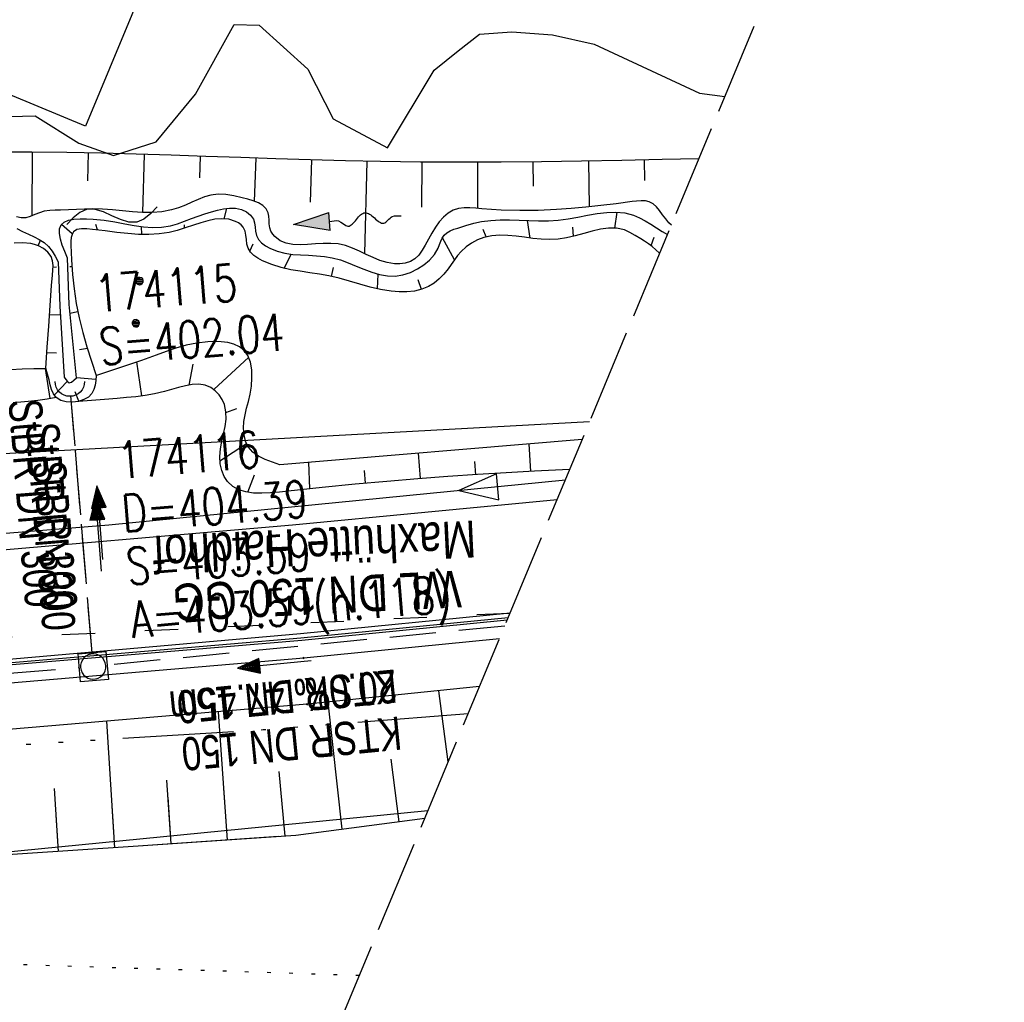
# Model space of a CAD drawing. Extents: x 508338 to 508887, y 451697 to 452490.
# Tile 18 of 37: x 508637 to 508690, y 451820 to 451874. Entities that reach past the tile are written whole.
import ezdxf

# ---------------------------------------------------------------- set-up
doc = ezdxf.new("R2010")
doc.units = 0
doc.header["$LTSCALE"] = 10
doc.header["$MEASUREMENT"] = 0
for name, pattern in [('ACAD_ISO03W100', [30, 12, -18]), ('ACAD_ISO14W100', [25.5, 12, -3, 0.5, -3, 0.5, -3, 0.5, -3]), ('AUSGEZOGEN', [0]), ('LT00', [0]), ('LT12', [0.4, 0.3, -0.1]), ('LT14', [0.6, 0.5, -0.1]), ('PUNKTX2_STR', [0.6, 0.1, -0.5]), ('STRICHLINIE2', [0.375, 0.25, -0.125])]:
    doc.linetypes.add(name, pattern=pattern)
doc.layers.get('0').update_dxf_attribs({"linetype": 'LT00'})
for name, color, linetype in [('--EK_FBR', 250, 'LT00'), ('--EK_Halt-Pfeil', 4, 'LT00'), ('--EK_Haltung', 7, 'STRICHLINIE2'), ('--EK_Haltung-Text', 140, 'LT00'), ('--EK_Schacht-Text', 5, 'LT00'), ('--EL_Halt-Pfeil', 4, 'LT00'), ('--EL_Haltung', 182, 'STRICHLINIE2'), ('--EL_Haltung-Text', 182, 'LT00'), ('--FLIEßRICHTPFEIL', 180, 'Continuous'), ('--WASSER_NUTZUNG', 180, 'Continuous'), ('ABWASSERLTG', 24, 'LT00'), ('ABWASSERLTG_FLIEßPF', 26, 'Continuous'), ('BW_TEXT_A', 20, 'AUSGEZOGEN'), ('DFK_KATASTER', 250, 'LT00'), ('DFK_NUTZUNG', 250, 'LT00'), ('DFK_NUTZUNGSGRENZE', 70, 'PUNKTX2_STR'), ('DL', 182, 'LT12'), ('DL_PFEIL', 201, 'LT00'), ('DL_TEXT', 182, 'LT00'), ('TELEKOM', 210, 'ACAD_ISO14W100'), ('V120_AFBR_BAB', 250, 'LT00'), ('V120_BOESCH', 250, 'LT00'), ('V120_BOSCHUNG', 250, 'LT00'), ('V120_GEHWEG', 250, 'LT00'), ('V120_GRABEN', 250, 'LT00'), ('V120_H_BORD', 8, 'LT00'), ('V120_KA_MULD', 182, 'LT00'), ('V120_RINNE', 182, 'LT00'), ('V120_UK_DURCH', 182, 'LT00'), ('V121_BOESCH', 250, 'LT00'), ('V121_BOSCHUNG', 250, 'LT00'), ('WASSERLTG', 130, 'ACAD_ISO03W100'), ('WASSERLTG_TEXT', 130, 'Continuous')]:
    doc.layers.add(name, color=color, linetype=linetype)
doc.layers.add('-BLATT_120-RAND', color=7, linetype='LT14', plot=False)
doc.styles.add('Beschrift', font='ARIAL.TTF')
doc.styles.add('Haltungsbeschriftung', font='ARIAL.TTF', dxfattribs={"width": 0.75})
doc.styles.add('schachtbeschriftung', font='romans.shx', dxfattribs={"width": 0.75, "height": 2})
doc.styles.add('Versorgungsltg', font='ARIAL.TTF', dxfattribs={"width": 0.8, "height": 2})

# ---------------------------------------------------------------- blocks, each defined once
blk = doc.blocks.new('SYMB7112')
at = {"color": 0, "linetype": 'ByBlock'}
for p, q in [((-0.13, 0.012919), (-0.13, -0.012919)), ((-0.125, -0.017105), (-0.125, 0.017105)), ((-0.12, 0.019164), (-0.12, -0.019164)), ((-0.115, -0.019796), (-0.115, 0.019796)), ((-0.11, 0.019164), (-0.11, -0.019164)), ((-0.105, -0.017105), (-0.105, 0.017105)), ((-0.1, 0.012919), (-0.1, -0.012919)), ((-0.095, -0.000126), (-0.095, 0.000146)), ((0.1, 0.012919), (0.1, -0.012919)), ((0.105, -0.017105), (0.105, 0.017105)), ((0.11, 0.019164), (0.11, -0.019164)), ((0.115, -0.019796), (0.115, 0.019796)), ((0.12, 0.019164), (0.12, -0.019164)), ((0.125, -0.017105), (0.125, 0.017105)), ((0.13, 0.012919), (0.13, -0.012919)), ((0.135, -0.000126), (0.135, 0.000146))]:
    blk.add_line(p, q, dxfattribs=at)
for points in [[(-0.095, 0), (-0.096981, 0.008678), (-0.10253, 0.015637), (-0.11055, 0.019499), (-0.11945, 0.019499), (-0.12747, 0.015637), (-0.133019, 0.008678), (-0.135, 0)], [(-0.135, 0), (-0.133019, -0.008678), (-0.12747, -0.015637), (-0.11945, -0.019499), (-0.11055, -0.019499), (-0.10253, -0.015637), (-0.096981, -0.008678), (-0.095, 0)], [(0.135, 0), (0.133019, 0.008678), (0.12747, 0.015637), (0.11945, 0.019499), (0.11055, 0.019499), (0.10253, 0.015637), (0.096981, 0.008678), (0.095, 0)], [(0.095, 0), (0.096981, -0.008678), (0.10253, -0.015637), (0.11055, -0.019499), (0.11945, -0.019499), (0.12747, -0.015637), (0.133019, -0.008678), (0.135, 0)]]:
    blk.add_lwpolyline(points, dxfattribs=at)
blk = doc.blocks.new('FLIEßRICHTPFEIL')
at = {"layer": '--FLIEßRICHTPFEIL'}
blk.add_hatch(color=256, dxfattribs=at).paths.add_polyline_path([(-1.95, 0.4875), (-1.95, -0.4875), (0, 0)])
for p, q in [((-1.95, 0.4875), (-1.95, -0.4875)), ((-1.95, 0.4875), (0, 0)), ((0, 0), (-1.95, -0.4875))]:
    blk.add_line(p, q, dxfattribs=at)
at = {"layer": '--FLIEßRICHTPFEIL', "start_tangent": (-1, 0), "end_tangent": (-1, 0)}
blk.add_spline([(-1.95, 0), (-2.4375, 0), (-2.925, 0.325), (-3.4125, 0), (-3.9, -0.325), (-4.3875, 0), (-4.875, 0.325), (-5.3625, 0), (-5.85, 0)], degree=3, dxfattribs=at)
blk = doc.blocks.new('SYMB7251')
at = {"color": 0, "linetype": 'ByBlock'}
for points in [[(-0.25, 0), (-0.208333, 0.028889), (-0.166667, 0.051111), (-0.125, 0.06), (-0.083333, 0.051111), (-0.041667, 0.028889), (0, 0)], [(0, 0), (0.041667, -0.028889), (0.083333, -0.051111), (0.125, -0.06), (0.166667, -0.051111), (0.208333, -0.028889), (0.25, 0)]]:
    blk.add_lwpolyline(points, dxfattribs=at)
blk = doc.blocks.new('SYMB0011')
at = {"color": 0, "linetype": 'ByBlock'}
for p, q in [((0.5, 0), (-0.5, 0)), ((0, 0.5), (0, -0.5))]:
    blk.add_line(p, q, dxfattribs=at)
blk = doc.blocks.new('SYMB1107')
at = {"color": 0, "linetype": 'ByBlock'}
for points in [[(-0.2, 0), (-0.196157, 0.039018), (-0.184776, 0.076537), (-0.166294, 0.111114), (-0.141421, 0.141421), (-0.111114, 0.166294), (-0.076537, 0.184776), (-0.039018, 0.196157), (0, 0.2)], [(0, 0.2), (0.039018, 0.196157), (0.076537, 0.184776), (0.111114, 0.166294), (0.141421, 0.141421), (0.166294, 0.111114), (0.184776, 0.076537), (0.196157, 0.039018), (0.2, 0)]]:
    blk.add_lwpolyline(points, dxfattribs=at)
blk = doc.blocks.new('SYMB1210')
at = {"color": 0, "linetype": 'ByBlock'}
blk.add_line((0.018815, -0.179014), (0.055623, -0.17119), dxfattribs=at)
for points in [[(-0.2, -0.2), (-0.2, 0.2), (0.2, 0.2), (0.2, -0.2), (-0.2, -0.2)], [(0.018815, 0.179014), (-0.018815, 0.179014), (-0.055623, 0.17119), (-0.09, 0.155885), (-0.120444, 0.133766), (-0.145623, 0.105801), (-0.164438, 0.073213), (-0.176067, 0.037424), (-0.18, 0)], [(0.18, 0), (0.176067, 0.037424), (0.164438, 0.073213), (0.145623, 0.105801), (0.120444, 0.133766), (0.09, 0.155885), (0.055623, 0.17119), (0.018815, 0.179014)], [(-0.18, 0), (-0.176067, -0.037424), (-0.164438, -0.073213), (-0.145623, -0.105801), (-0.120444, -0.133766), (-0.09, -0.155885), (-0.055623, -0.17119), (-0.018815, -0.179014), (0.018815, -0.179014)], [(0.055623, -0.17119), (0.09, -0.155885), (0.120444, -0.133766), (0.145623, -0.105801), (0.164438, -0.073213), (0.176067, -0.037424), (0.18, 0)]]:
    blk.add_lwpolyline(points, dxfattribs=at)
blk = doc.blocks.new('SYMB0070')
at = {"color": 0, "linetype": 'ByBlock'}
for p, q in [((-0.5, 0), (0.2, 0)), ((0.5, 0), (0.2, 0.1)), ((0.2, 0.1), (0.2, 0)), ((0.468, 0), (0.21, 0.086)), ((0.21, 0.086), (0.21, -0.086)), ((0.21, -0.086), (0.468, 0)), ((0.22, -0.072), (0.437, 0)), ((0.23, -0.058), (0.405, 0)), ((0.24, -0.045), (0.374, 0)), ((0.342, 0), (0.25, 0.031)), ((0.25, 0.031), (0.25, -0.031)), ((0.25, -0.031), (0.342, 0)), ((0.26, -0.017), (0.31, 0)), ((0.27, -0.003), (0.279, 0))]:
    blk.add_line(p, q, dxfattribs=at)
for points in [[(0.2, 0), (0.2, -0.1), (0.5, 0)], [(0.437, 0), (0.22, 0.072), (0.22, -0.072)], [(0.405, 0), (0.23, 0.058), (0.23, -0.058)], [(0.374, 0), (0.24, 0.045), (0.24, -0.045)], [(0.31, 0), (0.26, 0.017), (0.26, -0.017)], [(0.279, 0), (0.27, 0.003), (0.27, -0.003)]]:
    blk.add_lwpolyline(points, dxfattribs=at)
blk = doc.blocks.new('ABWASSER-FLIEßPF')
at = {"layer": 'ABWASSERLTG_FLIEßPF'}
for p, q in [((0, 0), (-2.109, 0.703)), ((-2.109, 0.703), (-2.109, -0.703)), ((-2.109, -0.703), (0, 0))]:
    blk.add_line(p, q, dxfattribs=at)

msp = doc.modelspace()

# ---------------------------------------------------------------- linework, layer by layer
at = {"layer": '--EK_FBR'}
msp.add_lwpolyline([(508352.791, 451834.907), (508370.791, 451834.032), (508390.172, 451834.14), (508409.229, 451834.639), (508427.33, 451835.063), (508446.743, 451835.559), (508464.487, 451836.035), (508483.04, 451836.415), (508503.657, 451836.976), (508534.249, 451838.159), (508549.966, 451838.849), (508571.446, 451840.146), (508590.433, 451841.407), (508611.126, 451842.973), (508632.084, 451844.681), (508651.362, 451846.333), (508665.708, 451847.708)], dxfattribs=at)
at = {"layer": '--EK_Haltung'}
msp.add_line((508640.508, 451839.402), (508639.364, 451853.35), dxfattribs=at)
at = {"layer": '--EK_Haltung', "flags": 128}
msp.add_lwpolyline([(508591.174, 451834.802), (508639.831, 451838.597)], dxfattribs=at)
at = {"layer": '--EL_Haltung'}
for p, q in [((508640.508, 451839.402), (508639.364, 451853.35)), ((508662.858, 451840.851), (508641.315, 451838.729))]:
    msp.add_line(p, q, dxfattribs=at)
at = {"layer": '--EL_Haltung', "flags": 128}
msp.add_lwpolyline([(508591.174, 451834.802), (508639.831, 451838.597)], dxfattribs=at)
at = {"layer": '-BLATT_120-RAND'}
msp.add_lwpolyline([(508622.086, 452490.467), (508338.041, 451807.153), (508603.057, 451696.989), (508887.101, 452380.304), (508622.086, 452490.467)], dxfattribs=at)
at = {"layer": 'ABWASSERLTG', "flags": 128}
msp.add_lwpolyline([(508666.144, 451848.755), (508641.42, 451846.316), (508590.857, 451842.233), (508541.644, 451839.179), (508491.257, 451837.24), (508441.879, 451836.313), (508411.585, 451833.702), (508382.016, 451833.413), (508349.293, 451834.219)], dxfattribs=at)
at = {"layer": 'BW_TEXT_A'}
msp.add_lwpolyline([(508656.683, 451907.711), (508640.153, 451867.944), (508605.931, 451882.17), (508622.462, 451921.937)], close=True, dxfattribs=at)
at = {"layer": 'DFK_KATASTER'}
for p, q in [((508646.11, 451869.669), (508648.2, 451873.45)), ((508648.2, 451873.45), (508649.551, 451873.41)), ((508649.551, 451873.41), (508652.19, 451871.029)), ((508660.34, 451872.019), (508661.5, 451872.919)), ((508661.5, 451872.919), (508663.24, 451873.039)), ((508663.24, 451873.039), (508665.44, 451872.889)), ((508665.44, 451872.889), (508667.71, 451872.378)), ((508667.71, 451872.378), (508673.41, 451869.729)), ((508659.03, 451870.969), (508660.34, 451872.019)), ((508652.19, 451871.029), (508653.56, 451868.339)), ((508656.52, 451866.769), (508659.03, 451870.969)), ((508643.98, 451867.079), (508646.11, 451869.669)), ((508673.41, 451869.729), (508674.783, 451869.539)), ((508633.54, 451868.39), (508637.43, 451868.5)), ((508637.43, 451868.5), (508639.79, 451867.009)), ((508653.56, 451868.339), (508656.52, 451866.769)), ((508639.79, 451867.009), (508641.66, 451866.339)), ((508641.66, 451866.339), (508643.98, 451867.079)), ((508667.456, 451851.912), (508622.399, 451849.46)), ((508625.397, 451827.573), (508658.704, 451830.859))]:
    msp.add_line(p, q, dxfattribs=at)
at = {"layer": 'DFK_NUTZUNGSGRENZE', "ltscale": 0.2}
msp.add_line((508654.987, 451821.915), (508630.08, 451822.709), dxfattribs=at)
at = {"layer": 'DL'}
msp.add_line((508640.508, 451839.402), (508639.364, 451853.35), dxfattribs=at)
at = {"layer": 'TELEKOM', "ltscale": 0.05, "flags": 128}
msp.add_lwpolyline([(508660.879, 451836.091), (508649.771, 451835.222), (508621.537, 451833.47), (508550.363, 451830.734), (508518.533, 451829.578), (508500.545, 451829.077), (508475.989, 451828.498), (508444.041, 451827.59), (508443.71, 451829.077), (508409.949, 451828.497), (508384.793, 451828.082), (508366.814, 451827.67), (508356.153, 451825.865), (508344.754, 451823.302)], dxfattribs=at)
at = {"layer": 'V120_AFBR_BAB'}
for points in [[(508352.791, 451834.907), (508370.791, 451834.032), (508390.172, 451834.14), (508409.229, 451834.639), (508427.33, 451835.063), (508446.743, 451835.559), (508464.487, 451836.035), (508483.04, 451836.415), (508503.657, 451836.976), (508534.249, 451838.159), (508549.966, 451838.849), (508571.446, 451840.146), (508590.433, 451841.407), (508611.126, 451842.973), (508632.084, 451844.681), (508651.362, 451846.333), (508665.708, 451847.708)], [(508464.384, 451830.095), (508467.006, 451830.166), (508469.629, 451830.239), (508472.251, 451830.312), (508474.873, 451830.381), (508477.496, 451830.446), (508480.118, 451830.504), (508482.741, 451830.552), (508501.945, 451830.863), (508533.453, 451831.963), (508550.207, 451832.918), (508572.002, 451834.283), (508590.587, 451835.58), (508611.255, 451837.09), (508632.714, 451838.766), (508651.804, 451840.442), (508663.156, 451841.568)]]:
    msp.add_lwpolyline(points, dxfattribs=at)
at = {"layer": 'V120_BOESCH'}
for points in [[(508673.384, 451866.174), (508671.384, 451866.129), (508669.205, 451866.083), (508667.026, 451866.042), (508664.847, 451866.009), (508662.667, 451865.987), (508660.487, 451865.979), (508658.306, 451865.986), (508656.125, 451866.013), (508654.235, 451866.052), (508652.346, 451866.104), (508650.456, 451866.165), (508648.567, 451866.23), (508646.678, 451866.298), (508644.79, 451866.363), (508642.904, 451866.422), (508641.019, 451866.471), (508639.135, 451866.508), (508637.254, 451866.527), (508634.366, 451866.518)], [(508671.25, 451861.039), (508671.238, 451861.051), (508671.044, 451861.24), (508670.843, 451861.419), (508670.645, 451861.567), (508670.438, 451861.703), (508670.225, 451861.836), (508669.935, 451862.016), (508669.641, 451862.182), (508669.341, 451862.312), (508668.923, 451862.405), (508668.491, 451862.412), (508668.05, 451862.354), (508667.599, 451862.253), (508667.142, 451862.127), (508666.68, 451861.998), (508666.214, 451861.886), (508665.748, 451861.811), (508665.289, 451861.788), (508664.832, 451861.808), (508664.377, 451861.854), (508663.925, 451861.914), (508663.476, 451861.972), (508663.032, 451862.014), (508662.592, 451862.025), (508662.159, 451861.992), (508661.731, 451861.9), (508661.392, 451861.774), (508661.066, 451861.604), (508660.765, 451861.393), (508660.497, 451861.147), (508660.307, 451860.923), (508660.135, 451860.685), (508659.968, 451860.441), (508659.796, 451860.199), (508659.568, 451859.919), (508659.316, 451859.661), (508659.04, 451859.435), (508658.739, 451859.25), (508658.365, 451859.097), (508657.968, 451859.003), (508657.556, 451858.96), (508657.136, 451858.96), (508656.717, 451858.994), (508656.134, 451859.088), (508655.566, 451859.221), (508655.007, 451859.377), (508654.453, 451859.541), (508653.899, 451859.697), (508653.342, 451859.83), (508652.828, 451859.923), (508652.31, 451859.998), (508651.789, 451860.072), (508651.269, 451860.158), (508650.752, 451860.273), (508650.24, 451860.432), (508649.735, 451860.648), (508649.495, 451860.78), (508649.274, 451860.934), (508649.091, 451861.116), (508648.961, 451861.331), (508648.899, 451861.551), (508648.868, 451861.788), (508648.842, 451862.027), (508648.795, 451862.254), (508648.701, 451862.455), (508648.586, 451862.584), (508648.442, 451862.69), (508648.281, 451862.775), (508647.918, 451862.889), (508647.544, 451862.922), (508647.162, 451862.89), (508646.776, 451862.81), (508646.391, 451862.699), (508646.01, 451862.574), (508645.559, 451862.424), (508645.117, 451862.288), (508644.684, 451862.18), (508644.134, 451862.094), (508643.583, 451862.061), (508643.025, 451862.072), (508642.449, 451862.116), (508641.849, 451862.182), (508641.214, 451862.261), (508640.537, 451862.341), (508640.227, 451862.37), (508639.933, 451862.374), (508639.682, 451862.328), (508639.499, 451862.208), (508639.422, 451862.07), (508639.38, 451861.895), (508639.362, 451861.696), (508639.355, 451861.485), (508639.4, 451860.693), (508639.457, 451859.902), (508639.536, 451859.116), (508639.649, 451858.336), (508639.808, 451857.542), (508640.006, 451856.755), (508640.232, 451855.973), (508640.477, 451855.195), (508640.731, 451854.418)], [(508638.004, 451854.817), (508638.082, 451855.96), (508638.16, 451857.096), (508638.236, 451858.22), (508638.273, 451858.76), (508638.314, 451859.306), (508638.363, 451859.869), (508638.386, 451860.133), (508638.394, 451860.394), (508638.369, 451860.644), (508638.292, 451860.874), (508638.12, 451861.112), (508637.882, 451861.305), (508637.607, 451861.449), (508637.396, 451861.522), (508637.182, 451861.571), (508636.735, 451861.617), (508636.286, 451861.6)], [(508667.063, 451850.967), (508650.686, 451849.592), (508650.274, 451849.724), (508649.88, 451849.872), (508649.52, 451850.051), (508649.211, 451850.276), (508648.971, 451850.563), (508648.828, 451850.872), (508648.744, 451851.216), (508648.715, 451851.569), (508648.736, 451851.939), (508648.797, 451852.3), (508648.882, 451852.659), (508648.977, 451853.026), (508649.065, 451853.41), (508649.136, 451853.846), (508649.17, 451854.293), (508649.157, 451854.731), (508649.087, 451855.141), (508648.949, 451855.504), (508648.732, 451855.802), (508648.487, 451855.988), (508648.193, 451856.122), (508647.863, 451856.21), (508647.509, 451856.257), (508647.143, 451856.271), (508646.778, 451856.258), (508646.174, 451856.185), (508645.601, 451856.062), (508645.05, 451855.902), (508644.513, 451855.719), (508643.978, 451855.526), (508643.181, 451855.245), (508642.374, 451854.969), (508641.56, 451854.698), (508640.743, 451854.429)], [(508636.088, 451854.743), (508636.721, 451854.785), (508637.358, 451854.804), (508637.997, 451854.811)], [(508640.731, 451854.418), (508640.711, 451854.152), (508640.676, 451853.896), (508640.61, 451853.659), (508640.5, 451853.451), (508640.309, 451853.261), (508640.06, 451853.12), (508639.773, 451853.026), (508639.439, 451852.978), (508639.109, 451852.991), (508638.81, 451853.074), (508638.567, 451853.234), (508638.422, 451853.428), (508638.319, 451853.664), (508638.243, 451853.921), (508638.179, 451854.184), (508638.093, 451854.506), (508638.004, 451854.817)], [(508666.384, 451849.334), (508665.983, 451849.315), (508664.473, 451849.237), (508662.941, 451849.151), (508661.381, 451849.055), (508659.788, 451848.947), (508658.157, 451848.826), (508656.482, 451848.688), (508654.757, 451848.533), (508652.977, 451848.358), (508651.137, 451848.161), (508650.653, 451848.108), (508650.173, 451848.066), (508649.705, 451848.045), (508649.258, 451848.058), (508648.841, 451848.116), (508648.461, 451848.23), (508648.127, 451848.414), (508647.848, 451848.677), (508647.664, 451848.961), (508647.529, 451849.288), (508647.449, 451849.636), (508647.429, 451850.045), (508647.468, 451850.454), (508647.545, 451850.862), (508647.635, 451851.267), (508647.716, 451851.67), (508647.765, 451852.068), (508647.758, 451852.46), (508647.674, 451852.847), (508647.552, 451853.124), (508647.384, 451853.381), (508647.178, 451853.604), (508646.944, 451853.777), (508646.63, 451853.905), (508646.291, 451853.952), (508645.934, 451853.934), (508645.563, 451853.869), (508645.185, 451853.774), (508644.804, 451853.664), (508644.426, 451853.558), (508643.897, 451853.435), (508643.381, 451853.344), (508642.874, 451853.278), (508642.37, 451853.228), (508641.864, 451853.187), (508641.173, 451853.133), (508640.475, 451853.08), (508639.773, 451853.026)], [(508638.567, 451853.234), (508638.069, 451853.153), (508637.566, 451853.08), (508637.051, 451853.02), (508636.641, 451852.984), (508636.229, 451852.946)], [(508658.526, 451830.429), (508651.544, 451829.51), (508642.742, 451828.907), (508621.468, 451827.507), (508590.633, 451826.547), (508572.504, 451825.887), (508550.437, 451826.091), (508531.959, 451825.709), (508531.731, 451825.703)]]:
    msp.add_lwpolyline(points, dxfattribs=at)
at = {"layer": 'V120_BOSCHUNG'}
for p, q in [((508637.257, 451866.527), (508637.241, 451863.076)), ((508640.299, 451866.487), (508640.269, 451864.967)), ((508643.334, 451866.409), (508643.24, 451863.263)), ((508646.36, 451866.309), (508646.319, 451865.142)), ((508649.378, 451866.202), (508649.297, 451863.869)), ((508652.387, 451866.103), (508652.317, 451863.816)), ((508655.385, 451866.027), (508655.272, 451861.031)), ((508658.371, 451865.986), (508658.349, 451863.546)), ((508661.38, 451865.981), (508661.382, 451863.482)), ((508664.386, 451866.004), (508664.402, 451864.686)), ((508667.399, 451866.049), (508667.442, 451863.564)), ((508670.412, 451866.108), (508670.437, 451865)), ((508647.667, 451862.919), (508647.802, 451863.483)), ((508668.823, 451862.413), (508668.952, 451863.274)), ((508639.437, 451862.107), (508638.856, 451862.614)), ((508664.243, 451861.871), (508664.088, 451862.82)), ((508640.796, 451862.311), (508640.716, 451862.604)), ((508643.2, 451862.065), (508643.188, 451862.494)), ((508645.52, 451862.411), (508645.513, 451862.595)), ((508661.859, 451861.934), (508661.698, 451862.343)), ((508666.578, 451861.971), (508666.556, 451862.464)), ((508637.588, 451861.457), (508637.718, 451861.757)), ((508649.061, 451861.156), (508649.242, 451861.569)), ((508660.139, 451860.691), (508659.483, 451861.891)), ((508670.789, 451861.461), (508670.962, 451861.923)), ((508650.919, 451860.232), (508651.297, 451861)), ((508638.394, 451860.302), (508638.585, 451860.315)), ((508639.426, 451860.313), (508639.31, 451860.323)), ((508653.483, 451859.799), (508653.593, 451860.282)), ((508655.968, 451859.124), (508656, 451859.916)), ((508658.356, 451859.095), (508658.177, 451859.609)), ((508639.736, 451857.877), (508639.311, 451857.794)), ((508638.201, 451857.709), (508638.797, 451857.724)), ((508640.26, 451855.881), (508639.829, 451855.81)), ((508638.062, 451855.664), (508638.579, 451855.648)), ((508643.2, 451853.318), (508642.94, 451855.162)), ((508647.096, 451853.672), (508648.993, 451855.414)), ((508638.245, 451853.181), (508637.981, 451854.811)), ((508645.775, 451853.911), (508645.982, 451855.049)), ((508638.457, 451853.37), (508639.159, 451854.11)), ((508640.715, 451854.202), (508639.656, 451854.298)), ((508639.791, 451853.031), (508639.589, 451853.546)), ((508647.761, 451852.422), (508648.347, 451852.638)), ((508647.433, 451849.804), (508648.879, 451850.739)), ((508664.276, 451849.226), (508664.191, 451850.726)), ((508658.307, 451848.837), (508658.194, 451850.222)), ((508652.301, 451848.287), (508652.246, 451849.723)), ((508661.29, 451849.049), (508661.241, 451849.762)), ((508648.945, 451848.097), (508649.301, 451849.036)), ((508655.326, 451848.586), (508655.261, 451849.278)), ((508659.799, 451833.493), (508659.292, 451837.344)), ((508654.057, 451829.841), (508653.29, 451836.731)), ((508647.85, 451829.257), (508647.357, 451836.209)), ((508641.741, 451828.841), (508641.301, 451835.698)), ((508657.15, 451830.248), (508656.703, 451833.641)), ((508650.963, 451829.47), (508650.644, 451832.965)), ((508644.795, 451829.048), (508644.562, 451832.501)), ((508638.686, 451828.64), (508638.479, 451832.041))]:
    msp.add_line(p, q, dxfattribs=at)
at = {"layer": 'V120_GEHWEG'}
for points in [[(508662.573, 451840.165), (508651.97, 451839.116), (508632.893, 451837.483), (508611.39, 451835.769), (508590.799, 451834.197), (508572.141, 451832.978), (508550.279, 451831.598), (508533.198, 451830.851)], [(508661.494, 451837.569), (508652.168, 451836.616), (508632.987, 451834.995), (508611.536, 451833.244), (508590.747, 451831.752), (508572.297, 451830.438), (508550.347, 451829.133), (508532.68, 451828.307)]]:
    msp.add_lwpolyline(points, dxfattribs=at)
at = {"layer": 'V120_GRABEN'}
for points in [[(508671.89, 451862.58), (508671.754, 451862.702), (508671.579, 451862.913), (508671.415, 451863.137), (508671.252, 451863.359), (508671.083, 451863.562), (508670.898, 451863.728), (508670.689, 451863.843), (508670.478, 451863.892), (508670.248, 451863.899), (508670.006, 451863.88), (508669.76, 451863.848), (508668.903, 451863.734), (508668.073, 451863.633), (508667.261, 451863.546), (508666.46, 451863.475), (508665.662, 451863.419), (508664.677, 451863.375), (508663.679, 451863.362), (508662.662, 451863.388), (508661.62, 451863.46), (508661.295, 451863.49), (508660.973, 451863.511), (508660.658, 451863.509), (508660.356, 451863.47), (508660.071, 451863.38), (508659.792, 451863.218), (508659.538, 451863.001), (508659.311, 451862.745), (508659.11, 451862.468), (508658.911, 451862.147), (508658.73, 451861.82), (508658.552, 451861.487), (508658.396, 451861.211), (508658.215, 451860.955), (508657.996, 451860.743), (508657.752, 451860.605), (508657.477, 451860.521), (508657.185, 451860.483), (508656.89, 451860.485), (508656.487, 451860.547), (508656.102, 451860.662), (508655.729, 451860.814), (508655.362, 451860.987), (508654.996, 451861.164), (508654.623, 451861.328), (508654.239, 451861.463), (508653.837, 451861.552), (508653.436, 451861.585), (508653.022, 451861.58), (508652.603, 451861.554), (508652.185, 451861.525), (508651.779, 451861.511), (508651.39, 451861.528), (508651.028, 451861.596), (508650.7, 451861.73), (508650.414, 451861.95), (508650.295, 451862.091), (508650.197, 451862.251), (508650.131, 451862.427), (508650.099, 451862.635), (508650.093, 451862.846), (508650.087, 451863.052), (508650.055, 451863.242), (508649.943, 451863.458), (508649.759, 451863.633), (508649.519, 451863.775), (508649.241, 451863.889), (508648.942, 451863.982), (508648.638, 451864.061), (508648.184, 451864.163), (508647.755, 451864.23), (508647.343, 451864.247), (508646.942, 451864.201), (508646.599, 451864.103), (508646.258, 451863.967), (508645.917, 451863.811), (508645.574, 451863.657), (508645.196, 451863.51), (508644.813, 451863.395), (508644.296, 451863.299), (508643.77, 451863.26), (508643.238, 451863.263), (508642.7, 451863.296), (508642.159, 451863.344), (508641.618, 451863.395), (508641.077, 451863.436), (508640.538, 451863.452), (508640.103, 451863.441), (508639.669, 451863.418), (508639.236, 451863.395), (508638.801, 451863.383), (508638.506, 451863.384), (508638.212, 451863.372), (508637.921, 451863.327), (508637.665, 451863.246), (508637.413, 451863.144), (508637.163, 451863.047), (508636.914, 451862.977), (508636.666, 451862.96), (508636.409, 451863.016)], [(508639.665, 451854.308), (508639.263, 451858.266), (508639.179, 451860.791), (508639.029, 451861.147), (508638.895, 451861.493), (508638.792, 451861.82), (508638.737, 451862.118), (508638.744, 451862.376), (508638.831, 451862.585), (508638.998, 451862.734), (508639.237, 451862.835), (508639.529, 451862.895), (508639.859, 451862.922), (508640.209, 451862.923), (508640.562, 451862.904), (508641.168, 451862.839), (508641.737, 451862.749), (508642.276, 451862.649), (508642.792, 451862.555), (508643.291, 451862.481), (508643.78, 451862.443), (508644.265, 451862.456), (508644.754, 451862.535), (508645.136, 451862.646), (508645.52, 451862.785), (508645.903, 451862.931), (508646.258, 451863.059), (508646.614, 451863.179), (508646.976, 451863.292), (508647.298, 451863.384), (508647.625, 451863.457), (508647.955, 451863.496), (508648.284, 451863.486), (508648.609, 451863.412), (508648.869, 451863.292), (508649.093, 451863.121), (508649.249, 451862.903), (508649.312, 451862.693), (508649.338, 451862.466), (508649.36, 451862.238), (508649.408, 451862.02), (508649.522, 451861.803), (508649.692, 451861.616), (508649.901, 451861.458), (508650.13, 451861.326), (508650.537, 451861.159), (508650.953, 451861.052), (508651.377, 451860.991), (508651.805, 451860.959), (508652.236, 451860.94), (508652.667, 451860.919), (508653.097, 451860.881), (508653.522, 451860.809), (508653.957, 451860.688), (508654.386, 451860.532), (508654.811, 451860.357), (508655.234, 451860.181), (508655.657, 451860.021), (508656.08, 451859.895), (508656.505, 451859.819), (508656.934, 451859.811), (508657.344, 451859.878), (508657.749, 451860.01), (508658.139, 451860.198), (508658.482, 451860.418), (508658.79, 451860.679), (508659.05, 451860.983), (508659.25, 451861.333), (508659.324, 451861.517), (508659.394, 451861.702), (508659.474, 451861.876), (508659.577, 451862.028), (508659.726, 451862.161), (508659.907, 451862.264), (508660.107, 451862.347), (508660.315, 451862.418), (508660.752, 451862.556), (508661.18, 451862.674), (508661.605, 451862.764), (508662.106, 451862.827), (508662.613, 451862.853), (508663.125, 451862.852), (508663.643, 451862.836), (508664.166, 451862.817), (508664.693, 451862.804), (508665.225, 451862.81), (508665.76, 451862.846), (508666.29, 451862.916), (508666.82, 451863.009), (508667.347, 451863.108), (508667.869, 451863.197), (508668.383, 451863.258), (508668.885, 451863.276), (508669.372, 451863.233), (508669.843, 451863.113), (508670.159, 451862.978), (508670.468, 451862.81), (508670.773, 451862.621), (508671.077, 451862.423), (508671.383, 451862.227), (508671.674, 451862.059)], [(508636.428, 451862.4), (508636.745, 451862.235), (508637.059, 451862.088), (508637.363, 451861.947), (508637.649, 451861.798), (508637.913, 451861.626), (508638.146, 451861.42), (508638.344, 451861.171), (508638.518, 451860.891), (508638.68, 451860.594), (508638.77, 451858.182), (508638.997, 451854.344)], [(508638.997, 451854.344), (508639.085, 451854.205), (508639.176, 451854.094), (508639.273, 451854.038), (508639.396, 451854.066), (508639.529, 451854.168), (508639.665, 451854.308)]]:
    msp.add_lwpolyline(points, dxfattribs=at)
at = {"layer": 'V120_H_BORD'}
msp.add_lwpolyline([(508662.993, 451841.175), (508651.864, 451840.074), (508632.736, 451838.457), (508611.287, 451836.736), (508590.675, 451835.192), (508572.088, 451833.931), (508550.197, 451832.559)], dxfattribs=at)
at = {"layer": 'V120_RINNE'}
msp.add_lwpolyline([(508358.413, 451828.358), (508370.345, 451828.059), (508390.281, 451828.16), (508409.012, 451828.567), (508427.091, 451828.989), (508446.345, 451829.391), (508464.414, 451829.872), (508482.712, 451830.37), (508501.982, 451830.697), (508533.437, 451831.814), (508550.203, 451832.71), (508572.038, 451834.05), (508590.643, 451835.34), (508611.267, 451836.876), (508632.742, 451838.584), (508651.818, 451840.206), (508663.053, 451841.319)], dxfattribs=at)
at = {"layer": 'V121_BOESCH'}
msp.add_lwpolyline([(508650.603, 451829.446), (508642.742, 451828.907), (508621.468, 451827.507), (508618.552, 451827.416)], dxfattribs=at)
at = {"layer": 'V121_BOSCHUNG'}
for p, q in [((508647.85, 451829.257), (508647.651, 451832.06)), ((508644.795, 451829.048), (508644.624, 451831.577)), ((508641.741, 451828.841), (508641.596, 451831.093)), ((508638.686, 451828.64), (508638.566, 451830.61))]:
    msp.add_line(p, q, dxfattribs=at)
at = {"layer": 'WASSERLTG', "ltscale": 0.015, "flags": 128}
msp.add_lwpolyline([(508663.144, 451841.539), (508423.077, 451829.979), (508371.079, 451827.796), (508355.9, 451826.929), (508346.118, 451826.581)], dxfattribs=at)

# ---------------------------------------------------------------- block references
at = {"layer": '--EK_Halt-Pfeil', "yscale": 4, "zscale": 4}
for p, xscale, rotation in [((508640.933, 451846.459), 4.00000000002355, 94.68756000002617), ((508650.383, 451838.772), 4.000000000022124, 185.6265399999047)]:
    msp.add_blockref('SYMB0070', p, dxfattribs=dict(at, xscale=xscale, rotation=rotation))
at = {"layer": '--EL_Halt-Pfeil', "yscale": 4, "zscale": 4}
for p, xscale, rotation in [((508640.933, 451846.459), 4.00000000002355, 94.68756000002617), ((508650.383, 451838.772), 4.000000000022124, 185.6265399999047)]:
    msp.add_blockref('SYMB0070', p, dxfattribs=dict(at, xscale=xscale, rotation=rotation))
at = {"layer": '--FLIEßRICHTPFEIL', "rotation": 184.6136168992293}
msp.add_blockref('FLIEßRICHTPFEIL', (508651.426, 451862.609), dxfattribs=at)
at = {"layer": '--WASSER_NUTZUNG', "xscale": 9.999999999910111, "yscale": 10.00000000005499, "zscale": 10, "rotation": 191.0262633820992}
msp.add_blockref('SYMB7251', (508641.586, 451863.084), dxfattribs=at)
at = {"layer": 'ABWASSERLTG_FLIEßPF', "rotation": 185.6348440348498}
msp.add_blockref('ABWASSER-FLIEßPF', (508660.382, 451848.187), dxfattribs=at)
at = {"layer": 'DFK_NUTZUNG', "xscale": 10.00000000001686, "yscale": 10, "zscale": 10, "rotation": 264.7377100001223}
msp.add_blockref('SYMB7112', (508642.98, 451858.4), dxfattribs=at)
at = {"layer": 'DL_PFEIL', "xscale": 4.00000000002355, "yscale": 4, "zscale": 4, "rotation": 94.68756000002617}
msp.add_blockref('SYMB0070', (508640.86, 451845.817), dxfattribs=at)
at = {"layer": 'V120_GEHWEG', "xscale": 0.1, "yscale": 0.1, "zscale": 0.1, "rotation": 247.428}
for p in [(508651.97, 451839.116), (508652.168, 451836.616)]:
    msp.add_blockref('SYMB0011', p, dxfattribs=at)
at = {"layer": 'V120_KA_MULD', "xscale": 3.799999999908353, "yscale": 3.800000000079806, "zscale": 3.8, "rotation": 4.892577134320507}
msp.add_blockref('SYMB1210', (508640.569, 451838.656), dxfattribs=at)
at = {"layer": 'V120_UK_DURCH', "xscale": 4.000000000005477, "yscale": 3.99999999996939, "zscale": 4, "rotation": 180}
msp.add_blockref('SYMB1107', (508639.303, 451854.098), dxfattribs=at)

# ---------------------------------------------------------------- texts
at = {"layer": '--EK_Haltung-Text', "style": 'Haltungsbeschriftung', "width": 0.75}
for s, rotation, p in [('StBR DN 300', -85.3125, (508635.975, 451853.075)), ('20.0‰ 47.45m', -174.3735, (508656.926, 451838.507)), ('KTSR DN 150', -174.3735, (508657.177, 451835.96))]:
    msp.add_text(s, height=1.8, rotation=rotation, dxfattribs=at).set_placement(p)
at = {"layer": '--EK_Schacht-Text', "style": 'schachtbeschriftung', "width": 0.75}
for s, p in [('174115', (508640.75, 451857.858)), ('S=402.04', (508640.986, 451854.987)), ('174116', (508641.981, 451848.816)), ('D=404.39', (508642.216, 451845.945)), ('S=403.59', (508642.452, 451843.074)), ('A=403.59(n.118)', (508642.687, 451840.204))]:
    msp.add_text(s, height=2, rotation=4.6875, dxfattribs=at).set_placement(p)
at = {"layer": '--EL_Haltung-Text', "style": 'Haltungsbeschriftung', "width": 0.75}
for s, rotation, p in [('StBR DN 300', -85.3125, (508636.907, 451851.814)), ('KTSR DN 150', -174.3735, (508656.926, 451838.507))]:
    msp.add_text(s, height=1.8, rotation=rotation, dxfattribs=at).set_placement(p)
at = {"layer": 'DL_TEXT', "style": 'Haltungsbeschriftung', "width": 0.75}
msp.add_text('StBR 300', height=1.8, rotation=-85.3125, dxfattribs=at).set_placement((508637.277, 451849.731))
at = {"layer": 'WASSERLTG_TEXT', "insert": (508652.624, 451843.838), "char_height": 2, "attachment_point": 5, "rotation": 182.7568, "line_spacing_factor": 0.8, "style": 'Versorgungsltg'}
msp.add_mtext('WL DN 150 GG\\P{\\W0.8;Maxhütte Haidhof}', dxfattribs=at)

# ---------------------------------------------------------------- next in the draw order: texts
at = {"layer": 'BW_TEXT_A', "insert": (508652.884, 451906.095), "char_height": 2, "width": 37.55462, "attachment_point": 1, "rotation": 247.428, "style": 'Beschrift', "bg_fill": 3, "box_fill_scale": 1.5, "bg_fill_color": 256, "bg_fill_transparency": 0}
msp.add_mtext('{\\Funir_o|c0;\\H1.75x;6738756\\fArial|b0|i0|c238|p34;\\H0.5714x;\\P\\H1.75x;BW N_93_B1\\fArial|b0|i0|c0|p34;74a\\fArial|b0|i0|c238|p34;\\W0.8;\\P\\H0.3714x;\\W1;\\P\\fArial|b0|i0|c0|p34;\\H1.924x;\\W0.9;Roßbachtalbrücke, GVS\\PMaxhütte - Meßnerskreith\\fArial|b0|i0|c238|p34;\\P\\H0.1999x;\\W1;\\P\\pt8,20;\\H3.602x;K\\fArial|b0|i0|c0|p34;m^I^I\\fArial|b0|i0|c238|p34;1\\fArial|b0|i0|c0|p34;74.582\\fArial|b0|i0|c238|p34;\\PBw.Wi\\fArial|b0|i0|c0|p34;.^I^I100.00\\fArial|b0|i0|c238|p34; gon\\P\\pt20;L.W.^I\\fArial|b0|i0|c0|p34;111.84 m}', dxfattribs=at)

doc.saveas('drawing.dxf')
